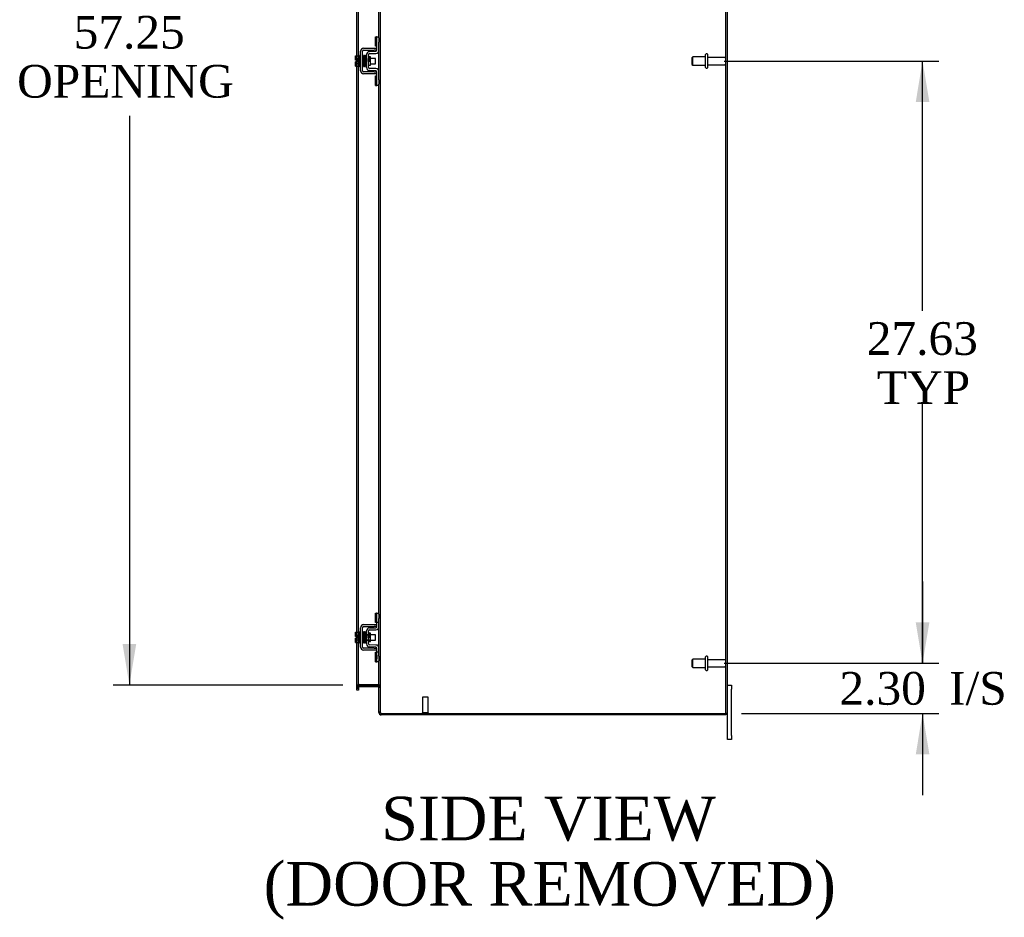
# Model space of a CAD drawing. Header units: inches. Extents: x 16 to 296, y 8 to 197.
# Tile 6 of 10: x 156 to 201, y 57 to 98. Entities that reach past the tile are written whole.
import ezdxf
from ezdxf.enums import TextEntityAlignment as Align

# ---------------------------------------------------------------- set-up
doc = ezdxf.new("R2010")
doc.units = ezdxf.units.IN
doc.header["$MEASUREMENT"] = 0
for name, color, linetype in [('COM42667', 7, 'CONTINUOUS'), ('COM42780', 7, 'CONTINUOUS'), ('COM48467', 7, 'CONTINUOUS'), ('COM52670', 7, 'CONTINUOUS'), ('DEFAULT', 7, 'CONTINUOUS'), ('FET07710', 7, 'CONTINUOUS'), ('SCC19011', 7, 'CONTINUOUS'), ('SPR20265', 7, 'CONTINUOUS'), ('STD21878', 7, 'CONTINUOUS'), ('STD26094', 7, 'CONTINUOUS'), ('WAF25035', 7, 'CONTINUOUS')]:
    doc.layers.add(name, color=color, linetype=linetype)
doc.styles.add('SEACAD_TIMES_NEW_ROMAN', font='times.ttf')

# ---------------------------------------------------------------- blocks, each defined once
blk = doc.blocks.new('GDIMGGROUP4')
at = {"layer": 'DEFAULT', "linetype": 'Continuous'}
for points in [[(197.291, 70.604), (196.666, 70.604), (196.978, 68.729)], [(197.291, 64.554), (196.978, 66.429), (196.666, 64.554)]]:
    blk.add_hatch(color=136, dxfattribs=at).paths.add_polyline_path(points)
at = {"layer": 'DEFAULT', "color": 136, "linetype": 'Continuous'}
for p, q in [((196.978, 72.479), (196.978, 68.729)), ((187.869, 68.729), (197.728, 68.729)), ((188.67, 66.429), (197.728, 66.429)), ((196.978, 66.429), (196.978, 62.679))]:
    blk.add_line(p, q, dxfattribs=at)
at = {"layer": 'DEFAULT', "color": 136, "linetype": 'Continuous', "style": 'SEACAD_TIMES_NEW_ROMAN'}
for s, p in [('2.30', (193.165, 68.329)), ('I/S', (198.196, 68.329))]:
    blk.add_text(s, height=1.5, dxfattribs=at).set_placement(p, align=Align.TOP_LEFT)
blk = doc.blocks.new('GDIMGGROUP18')
at = {"layer": 'DEFAULT', "linetype": 'Continuous'}
for points in [[(160.264, 123.107), (160.889, 123.107), (160.576, 124.982)], [(160.264, 69.607), (160.576, 67.732), (160.889, 69.607)]]:
    blk.add_hatch(color=136, dxfattribs=at).paths.add_polyline_path(points)
at = {"layer": 'DEFAULT', "color": 136, "linetype": 'Continuous'}
for p, q in [((170.373, 124.982), (159.826, 124.982)), ((160.576, 124.982), (160.576, 98.953)), ((160.576, 93.841), (160.576, 67.732)), ((170.373, 67.732), (159.826, 67.732))]:
    blk.add_line(p, q, dxfattribs=at)
at = {"layer": 'DEFAULT', "color": 136, "linetype": 'Continuous', "style": 'SEACAD_TIMES_NEW_ROMAN'}
for s, p in [('57.25', (158.017, 98.428)), ('OPENING ', (155.422, 96.178))]:
    blk.add_text(s, height=1.5, dxfattribs=at).set_placement(p, align=Align.TOP_LEFT)
blk = doc.blocks.new('GDIMGGROUP24')
at = {"layer": 'DEFAULT', "linetype": 'Continuous'}
for points in [[(197.291, 94.479), (196.978, 96.354), (196.666, 94.479)], [(197.291, 70.604), (196.666, 70.604), (196.978, 68.729)]]:
    blk.add_hatch(color=136, dxfattribs=at).paths.add_polyline_path(points)
at = {"layer": 'DEFAULT', "color": 136, "linetype": 'Continuous'}
for p, q in [((187.869, 96.354), (197.728, 96.354)), ((196.978, 84.902), (196.978, 96.354)), ((196.978, 68.729), (196.978, 80.627)), ((187.869, 68.729), (197.728, 68.729))]:
    blk.add_line(p, q, dxfattribs=at)
at = {"layer": 'DEFAULT', "color": 136, "linetype": 'Continuous', "style": 'SEACAD_TIMES_NEW_ROMAN'}
for s, p in [('27.63', (194.419, 84.377)), ('TYP', (194.881, 82.127))]:
    blk.add_text(s, height=1.5, dxfattribs=at).set_placement(p, align=Align.TOP_LEFT)

msp = doc.modelspace()

# ---------------------------------------------------------------- linework, layer by layer
at = {"layer": 'COM42667', "color": 7}
for p, q in [((171.183, 95.911), (171.183, 96.802)), ((171.278, 95.911), (171.278, 96.802)), ((171.326, 96.945), (171.808, 96.945)), ((171.326, 96.85), (171.808, 96.85)), ((171.808, 96.945), (171.933, 96.945)), ((171.933, 96.85), (171.808, 96.85)), ((171.808, 95.863), (171.326, 95.863)), ((171.808, 95.863), (171.933, 95.863)), ((171.808, 95.768), (171.326, 95.768)), ((171.933, 95.768), (171.808, 95.768)), ((171.326, 70.505), (171.808, 70.505)), ((171.808, 70.505), (171.933, 70.505)), ((171.183, 69.471), (171.183, 70.362)), ((171.278, 69.471), (171.278, 70.362)), ((171.326, 70.41), (171.808, 70.41)), ((171.933, 70.41), (171.808, 70.41)), ((171.808, 69.423), (171.326, 69.423)), ((171.808, 69.328), (171.326, 69.328)), ((171.808, 69.423), (171.933, 69.423)), ((171.933, 69.328), (171.808, 69.328))]:
    msp.add_line(p, q, dxfattribs=at)
for centre, radius, start, end in [((171.326, 96.802), 0.143, 90, 180), ((171.326, 96.802), 0.048, 90, 180), ((171.326, 95.911), 0.143, 180, 270), ((171.326, 95.911), 0.048, 180, 270), ((171.326, 70.362), 0.143, 90, 180), ((171.326, 70.362), 0.048, 90, 180), ((171.326, 69.471), 0.143, 180, 270), ((171.326, 69.471), 0.048, 180, 270)]:
    msp.add_arc(centre, radius, start, end, dxfattribs=at)
at = {"layer": 'COM42780', "color": 7}
for p, q in [((171.869, 97.035), (171.869, 97.472)), ((171.869, 97.472), (171.919, 97.472)), ((171.933, 97.472), (171.919, 97.472)), ((171.933, 97.222), (171.933, 97.472)), ((171.933, 97.472), (172.028, 97.472)), ((171.933, 96.85), (171.933, 97.222)), ((172.028, 97.425), (172.028, 97.222)), ((172.028, 96.85), (172.028, 97.222)), ((171.597, 96.797), (171.886, 96.802)), ((171.599, 96.702), (171.888, 96.707)), ((171.919, 97.035), (171.869, 97.035)), ((171.919, 97.035), (171.933, 97.035)), ((171.456, 96.06), (171.456, 96.654)), ((171.551, 96.06), (171.551, 96.654)), ((171.646, 96.552), (171.58, 96.552)), ((171.646, 96.162), (171.646, 96.552)), ((171.551, 96.162), (171.646, 96.162)), ((171.886, 95.912), (171.597, 95.917)), ((171.888, 96.007), (171.599, 96.012)), ((171.933, 95.491), (171.933, 95.864)), ((172.028, 95.491), (172.028, 95.864)), ((171.869, 95.241), (171.869, 95.678)), ((171.869, 95.678), (171.919, 95.678)), ((171.933, 95.678), (171.919, 95.678)), ((171.933, 95.241), (171.933, 95.491)), ((172.028, 95.491), (172.028, 95.288)), ((171.869, 95.241), (171.919, 95.241)), ((171.919, 95.241), (171.933, 95.241)), ((172.028, 95.241), (171.933, 95.241)), ((171.869, 70.595), (171.869, 71.032)), ((171.869, 71.032), (171.919, 71.032)), ((171.933, 71.032), (171.919, 71.032)), ((171.933, 70.782), (171.933, 71.032)), ((171.933, 71.032), (172.028, 71.032)), ((171.936, 70.595), (171.936, 71.032)), ((172.028, 70.985), (172.028, 70.782)), ((171.919, 70.595), (171.869, 70.595)), ((171.919, 70.595), (171.933, 70.595)), ((171.933, 70.41), (171.933, 70.782)), ((172.028, 70.595), (171.933, 70.595)), ((172.028, 70.41), (172.028, 70.782)), ((171.456, 69.62), (171.456, 70.214)), ((171.551, 69.62), (171.551, 70.214)), ((171.58, 70.112), (171.551, 70.112)), ((171.646, 70.112), (171.58, 70.112)), ((171.597, 70.357), (171.886, 70.362)), ((171.599, 70.262), (171.888, 70.267)), ((171.646, 69.722), (171.646, 70.112)), ((171.456, 70.042), (171.646, 70.042)), ((171.646, 70.023), (171.456, 70.023)), ((171.456, 69.81), (171.646, 69.81)), ((171.456, 69.792), (171.646, 69.792)), ((171.551, 69.722), (171.646, 69.722)), ((171.886, 69.472), (171.597, 69.477)), ((171.888, 69.567), (171.599, 69.572)), ((171.869, 68.801), (171.869, 69.238)), ((171.869, 69.238), (171.919, 69.238)), ((171.933, 69.238), (171.919, 69.238)), ((171.933, 69.051), (171.933, 69.424)), ((172.028, 69.238), (171.933, 69.238)), ((171.936, 68.801), (171.936, 69.238)), ((172.028, 69.051), (172.028, 69.424)), ((171.869, 68.801), (171.919, 68.801)), ((171.919, 68.801), (171.933, 68.801)), ((171.934, 69.107), (171.933, 69.107)), ((171.934, 69.076), (171.933, 69.076)), ((171.933, 68.801), (171.933, 69.051)), ((171.934, 68.997), (171.933, 68.997)), ((171.934, 68.991), (171.933, 68.991)), ((171.934, 68.967), (171.933, 68.967)), ((171.934, 68.933), (171.933, 68.933)), ((172.028, 68.801), (171.933, 68.801)), ((171.934, 69.107), (171.934, 68.991)), ((171.934, 68.991), (171.934, 68.967)), ((171.934, 68.967), (171.934, 68.933)), ((172.028, 69.051), (172.028, 68.848))]:
    msp.add_line(p, q, dxfattribs=at)
for centre, radius, start, end in [((171.599, 96.654), 0.143, 91, 180), ((171.885, 96.85), 0.048, 271, 0), ((171.885, 96.85), 0.143, 271, 0), ((171.599, 96.654), 0.048, 91, 180), ((171.599, 96.06), 0.143, 180, 269), ((171.599, 96.06), 0.048, 180, 269), ((171.885, 95.864), 0.048, 0, 89), ((171.885, 95.864), 0.143, 0, 89), ((171.599, 70.214), 0.143, 91, 180), ((171.599, 70.214), 0.048, 91, 180), ((171.885, 70.41), 0.048, 271, 0), ((171.885, 70.41), 0.143, 271, 0), ((171.599, 69.62), 0.143, 180, 269), ((171.599, 69.62), 0.048, 180, 269), ((171.885, 69.424), 0.048, 0, 89), ((171.885, 69.424), 0.143, 0, 89)]:
    msp.add_arc(centre, radius, start, end, dxfattribs=at)
at = {"layer": 'COM48467', "color": 7}
for p, q in [((172.1, 66.484), (172.1, 126.23)), ((187.956, 66.429), (187.956, 126.285)), ((188.028, 66.429), (188.028, 126.285)), ((172.028, 97.425), (172.028, 121.728)), ((171.015, 96.598), (171.015, 106.099)), ((171.087, 96.598), (171.087, 106.084)), ((172.028, 95.864), (172.028, 96.85)), ((171.015, 96.391), (171.015, 96.598)), ((171.015, 96.323), (171.015, 96.391)), ((171.015, 96.116), (171.015, 96.323)), ((171.087, 96.116), (171.087, 96.598)), ((171.015, 70.158), (171.015, 96.116)), ((171.087, 70.158), (171.087, 96.116)), ((172.028, 70.985), (172.028, 95.288)), ((171.015, 69.951), (171.015, 70.158)), ((171.087, 69.676), (171.087, 70.158)), ((172.028, 69.424), (172.028, 70.41)), ((171.015, 69.883), (171.015, 69.951)), ((171.015, 69.676), (171.015, 69.883)), ((171.015, 67.641), (171.015, 69.676)), ((171.087, 67.641), (171.087, 69.676)), ((172.028, 66.484), (172.028, 68.848)), ((171.015, 67.643), (171.087, 67.643)), ((171.015, 67.591), (171.015, 67.641)), ((171.015, 67.591), (171.087, 67.591)), ((171.087, 67.641), (171.087, 67.591)), ((171.123, 67.751), (171.992, 67.751)), ((172.1, 67.643), (172.028, 67.643)), ((172.1, 66.484), (172.028, 66.484)), ((172.136, 66.429), (187.92, 66.429)), ((188.028, 66.429), (187.92, 66.429))]:
    msp.add_line(p, q, dxfattribs=at)
for centre, start, end in [((171.123, 67.643), 89.995, 180.005), ((171.993, 67.643), 359.9896, 90.0104)]:
    msp.add_arc(centre, 0.108, start, end, dxfattribs=at)
for points, knots in [([(171.123, 67.751), (171.122, 67.75), (171.121, 67.75), (171.118, 67.75), (171.117, 67.749), (171.114, 67.747), (171.112, 67.745), (171.107, 67.739), (171.105, 67.735), (171.098, 67.721), (171.096, 67.711), (171.091, 67.692), (171.09, 67.682), (171.088, 67.662), (171.087, 67.653), (171.087, 67.643)], [0, 0, 0, 0, 0.03125, 0.03125, 0.0625, 0.0625, 0.125, 0.125, 0.25, 0.25, 0.5, 0.5, 0.75, 0.75, 1, 1, 1, 1]), ([(172.028, 67.643), (172.028, 67.653), (172.028, 67.662), (172.026, 67.682), (172.025, 67.692), (172.02, 67.711), (172.018, 67.721), (172.011, 67.735), (172.009, 67.739), (172.004, 67.745), (172.002, 67.747), (171.999, 67.749), (171.998, 67.75), (171.995, 67.75), (171.994, 67.75), (171.992, 67.751)], [0, 0, 0, 0, 0.25, 0.25, 0.5, 0.5, 0.75, 0.75, 0.875, 0.875, 0.9375, 0.9375, 0.96875, 0.96875, 1, 1, 1, 1]), ([(172.136, 66.429), (172.129, 66.431), (172.122, 66.433), (172.109, 66.438), (172.102, 66.44), (172.089, 66.445), (172.082, 66.447), (172.071, 66.451), (172.065, 66.454), (172.055, 66.458), (172.051, 66.461), (172.043, 66.465), (172.039, 66.468), (172.031, 66.474), (172.028, 66.479), (172.028, 66.484)], [0, 0, 0, 0, 0.125, 0.125, 0.25, 0.25, 0.375, 0.375, 0.5, 0.5, 0.625, 0.625, 0.75, 0.75, 1, 1, 1, 1]), ([(172.136, 66.429), (172.132, 66.433), (172.127, 66.438), (172.118, 66.447), (172.114, 66.451), (172.108, 66.461), (172.105, 66.465), (172.101, 66.474), (172.1, 66.479), (172.1, 66.484)], [0, 0, 0, 0, 0.25, 0.25, 0.5, 0.5, 0.75, 0.75, 1, 1, 1, 1])]:
    msp.add_open_spline(points, degree=3, knots=knots, dxfattribs=at)
at = {"layer": 'COM52670', "color": 7}
for p, q in [((171.015, 67.624), (171.087, 67.624)), ((171.015, 67.587), (171.015, 67.591)), ((171.015, 67.502), (171.015, 67.587)), ((171.087, 67.502), (171.015, 67.502)), ((171.087, 67.587), (171.087, 67.591)), ((171.087, 67.587), (171.087, 67.502)), ((171.123, 67.66), (171.123, 67.732)), ((171.123, 67.732), (171.992, 67.732)), ((171.123, 67.66), (171.992, 67.66)), ((171.992, 67.66), (171.992, 67.732)), ((172.1, 67.624), (172.028, 67.624)), ((172.028, 66.465), (172.028, 66.484)), ((172.044, 66.465), (172.028, 66.465)), ((172.1, 66.465), (172.044, 66.465)), ((172.1, 66.465), (172.1, 66.484)), ((172.136, 66.357), (172.136, 66.429)), ((187.956, 66.429), (187.956, 66.357)), ((187.956, 66.357), (172.136, 66.357))]:
    msp.add_line(p, q, dxfattribs=at)
for centre, radius, start, end in [((171.123, 67.624), 0.108, 101.0287, 180), ((171.123, 67.624), 0.036, 90, 180), ((171.123, 67.624), 0.108, 90, 101.0287), ((171.992, 67.624), 0.108, 79.5052, 90), ((171.992, 67.624), 0.036, 0, 90), ((171.992, 67.624), 0.108, 0, 79.5052), ((172.136, 66.465), 0.108, 180, 270), ((172.136, 66.465), 0.036, 180, 237.1291), ((172.136, 66.465), 0.036, 237.1291, 270)]:
    msp.add_arc(centre, radius, start, end, dxfattribs=at)
at = {"layer": 'FET07710', "color": 7}
for p, q in [((188.028, 67.732), (188.215, 67.732)), ((188.215, 67.732), (188.215, 67.544)), ((188.215, 65.419), (188.215, 67.544)), ((188.028, 65.419), (188.028, 66.429)), ((188.028, 65.232), (188.028, 65.419)), ((188.215, 65.232), (188.028, 65.232)), ((188.215, 65.419), (188.215, 65.232))]:
    msp.add_line(p, q, dxfattribs=at)
at = {"layer": 'SCC19011', "color": 7}
for p, q in [((170.957, 96.598), (171.138, 96.598)), ((170.957, 96.465), (170.957, 96.598)), ((170.957, 96.465), (171.138, 96.465)), ((170.957, 96.391), (170.957, 96.465)), ((171.052, 96.391), (170.957, 96.391)), ((170.957, 96.248), (170.957, 96.323)), ((171.052, 96.323), (170.957, 96.323)), ((171.052, 96.323), (171.052, 96.391)), ((171.301, 96.479), (171.278, 96.479)), ((171.351, 96.479), (171.336, 96.479)), ((171.401, 96.479), (171.386, 96.479)), ((171.451, 96.479), (171.436, 96.479)), ((171.87, 96.479), (171.646, 96.479)), ((171.87, 96.235), (171.87, 96.479)), ((170.957, 96.248), (171.138, 96.248)), ((170.957, 96.116), (170.957, 96.248)), ((170.957, 96.116), (171.138, 96.116)), ((171.278, 96.235), (171.31, 96.235)), ((171.345, 96.235), (171.36, 96.235)), ((171.395, 96.235), (171.41, 96.235)), ((171.445, 96.235), (171.456, 96.235)), ((171.646, 96.235), (171.87, 96.235)), ((170.957, 70.158), (171.138, 70.158)), ((170.957, 70.025), (170.957, 70.158)), ((170.957, 70.025), (171.138, 70.025)), ((170.957, 69.951), (170.957, 70.025)), ((171.052, 69.951), (170.957, 69.951)), ((170.957, 69.808), (170.957, 69.883)), ((171.052, 69.883), (170.957, 69.883)), ((170.957, 69.808), (171.138, 69.808)), ((170.957, 69.676), (170.957, 69.808)), ((170.957, 69.676), (171.138, 69.676)), ((171.052, 69.883), (171.052, 69.951)), ((171.301, 70.039), (171.278, 70.039)), ((171.278, 69.795), (171.31, 69.795)), ((171.351, 70.039), (171.336, 70.039)), ((171.345, 69.795), (171.36, 69.795)), ((171.401, 70.039), (171.386, 70.039)), ((171.395, 69.795), (171.41, 69.795)), ((171.451, 70.039), (171.436, 70.039)), ((171.445, 69.795), (171.456, 69.795)), ((171.87, 70.039), (171.646, 70.039)), ((171.646, 69.795), (171.87, 69.795)), ((171.87, 69.795), (171.87, 70.039))]:
    msp.add_line(p, q, dxfattribs=at)
at = {"layer": 'SPR20265', "color": 7}
for p, q in [((171.555, 96.357), (171.59, 96.357)), ((171.555, 69.917), (171.59, 69.917))]:
    msp.add_line(p, q, dxfattribs=at)
for centre, radius, start, end in [((176.228, 96.179), 4.954, 175.1676, 176.5222), ((171.41, 96.581), 0.0181, 0.2962, 180.6354), ((176.2, 96.18), 4.891, 179.5941, 179.9583), ((176.228, 69.739), 4.954, 175.1676, 176.5222), ((171.41, 70.141), 0.0181, 0.2962, 180.6354), ((176.2, 69.74), 4.891, 179.5941, 179.9583)]:
    msp.add_arc(centre, radius, start, end, dxfattribs=at)
for centre, start_param, end_param in [((171.292, 96.184), 0, 2.474646), ((171.292, 96.184), 3.808539, 6.283185), ((171.292, 69.744), 0, 2.474646), ((171.292, 69.744), 3.808539, 6.283185)]:
    msp.add_ellipse(centre, major_axis=(0.0175, 0), ratio=0.707107, start_param=start_param, end_param=end_param, dxfattribs=at)
for points, knots in [([(171.327, 96.599), (171.327, 96.599), (171.327, 96.6), (171.327, 96.602), (171.326, 96.605), (171.324, 96.608), (171.322, 96.61), (171.319, 96.612), (171.316, 96.614), (171.312, 96.615), (171.306, 96.614), (171.298, 96.61), (171.293, 96.602), (171.292, 96.596), (171.291, 96.592)], [0.0247586, 0.0247586, 0.0247586, 0.0247586, 0.0394799, 0.0780267, 0.1170502, 0.1577954, 0.2011902, 0.2478129, 0.2979655, 0.3517973, 0.4729948, 0.6248981, 0.8034762, 1, 1, 1, 1]), ([(171.293, 96.593), (171.294, 96.593), (171.295, 96.591), (171.298, 96.56), (171.3, 96.506), (171.302, 96.451), (171.304, 96.404), (171.306, 96.354), (171.307, 96.303), (171.309, 96.253), (171.311, 96.208), (171.313, 96.169), (171.314, 96.139), (171.316, 96.121), (171.317, 96.119), (171.318, 96.118)], [0.041658, 0.041658, 0.041658, 0.041658, 0.1062331, 0.2177365, 0.3345116, 0.3951575, 0.4571173, 0.5204025, 0.5850154, 0.650919, 0.7181243, 0.7866617, 0.856475, 0.927577, 0.9945625, 0.9945625, 0.9945625, 0.9945625]), ([(171.353, 96.122), (171.352, 96.124), (171.35, 96.128), (171.347, 96.172), (171.345, 96.232), (171.343, 96.29), (171.341, 96.338), (171.339, 96.389), (171.338, 96.439), (171.336, 96.487), (171.334, 96.529), (171.332, 96.564), (171.33, 96.589), (171.329, 96.6), (171.328, 96.6), (171.328, 96.6)], [0.0084013, 0.0084013, 0.0084013, 0.0084013, 0.1047673, 0.2149815, 0.3308118, 0.3911182, 0.4528716, 0.5160814, 0.5807303, 0.6468516, 0.7144807, 0.783578, 0.8541849, 0.926338, 0.9626406, 0.9626406, 0.9626406, 0.9626406]), ([(171.342, 96.591), (171.341, 96.587), (171.339, 96.565), (171.337, 96.523), (171.336, 96.497), (171.336, 96.495)], [0.1075026, 0.1075026, 0.1075026, 0.1075026, 0.219859, 0.336958, 0.3455788, 0.3455788, 0.3455788, 0.3455788]), ([(171.38, 96.581), (171.38, 96.587), (171.379, 96.594), (171.372, 96.603), (171.366, 96.606), (171.361, 96.606), (171.358, 96.606), (171.354, 96.605), (171.351, 96.603), (171.348, 96.6), (171.345, 96.597), (171.344, 96.593), (171.344, 96.59), (171.344, 96.589)], [0, 0, 0, 0, 0.337377, 0.476585, 0.593946, 0.643993, 0.690857, 0.738213, 0.787078, 0.837877, 0.890521, 0.944659, 1, 1, 1, 1]), ([(171.345, 96.584), (171.346, 96.576), (171.347, 96.56), (171.35, 96.506), (171.353, 96.435), (171.356, 96.355), (171.358, 96.275), (171.361, 96.206), (171.364, 96.152), (171.366, 96.138), (171.367, 96.13)], [0, 0, 0, 0, 0.125356, 0.250547, 0.375714, 0.500726, 0.625702, 0.75054, 0.875328, 1, 1, 1, 1]), ([(171.401, 96.132), (171.401, 96.139), (171.399, 96.154), (171.396, 96.206), (171.393, 96.276), (171.391, 96.355), (171.388, 96.435), (171.385, 96.506), (171.382, 96.562), (171.381, 96.578), (171.38, 96.586)], [0, 0, 0, 0, 0.123677, 0.247763, 0.372182, 0.497025, 0.622181, 0.747773, 0.873664, 1, 1, 1, 1]), ([(171.393, 96.584), (171.392, 96.581), (171.39, 96.574), (171.388, 96.536), (171.386, 96.504), (171.386, 96.492)], [0, 0, 0, 0, 0.1069729, 0.2190176, 0.2772299, 0.2772299, 0.2772299, 0.2772299]), ([(171.393, 96.58), (171.394, 96.578), (171.396, 96.572), (171.399, 96.529), (171.402, 96.46), (171.404, 96.386), (171.407, 96.324), (171.408, 96.277), (171.41, 96.233), (171.412, 96.194), (171.414, 96.163), (171.416, 96.141), (171.417, 96.132), (171.418, 96.131), (171.419, 96.132)], [0.0031575, 0.0031575, 0.0031575, 0.0031575, 0.106276, 0.2177664, 0.3343795, 0.4562757, 0.5195077, 0.5840716, 0.6500082, 0.7172741, 0.7858907, 0.8559002, 0.9272657, 0.9562295, 0.9562295, 0.9562295, 0.9562295]), ([(171.452, 96.14), (171.452, 96.14), (171.451, 96.141), (171.448, 96.167), (171.446, 96.216), (171.444, 96.267), (171.442, 96.31), (171.44, 96.356), (171.439, 96.404), (171.437, 96.451), (171.435, 96.494), (171.433, 96.532), (171.432, 96.561), (171.43, 96.58), (171.428, 96.583), (171.428, 96.584)], [0.0493682, 0.0493682, 0.0493682, 0.0493682, 0.1041505, 0.2141198, 0.3297994, 0.3901531, 0.4519694, 0.5152557, 0.5800319, 0.6463064, 0.7140466, 0.7832821, 0.8540388, 0.9262663, 0.9997798, 0.9997798, 0.9997798, 0.9997798]), ([(171.456, 96.591), (171.455, 96.591), (171.449, 96.588), (171.442, 96.579), (171.441, 96.567), (171.439, 96.542), (171.437, 96.512), (171.436, 96.493), (171.436, 96.486)], [0.5049436, 0.5049436, 0.5049436, 0.5049436, 0.5126381, 0.5301382, 0.5631975, 0.6133029, 0.6453829, 0.6655854, 0.6655854, 0.6655854, 0.6655854]), ([(171.446, 96.563), (171.446, 96.563), (171.447, 96.557), (171.448, 96.533), (171.45, 96.495), (171.452, 96.452), (171.454, 96.398), (171.456, 96.355), (171.456, 96.332), (171.456, 96.33)], [0.5252176, 0.5252176, 0.5252176, 0.5252176, 0.5500519, 0.604828, 0.6390024, 0.6775462, 0.720453, 0.7677407, 0.7732337, 0.7732337, 0.7732337, 0.7732337]), ([(171.578, 96.558), (171.578, 96.56), (171.578, 96.562), (171.576, 96.566), (171.574, 96.57), (171.571, 96.573), (171.567, 96.575), (171.563, 96.576), (171.557, 96.576), (171.553, 96.574), (171.551, 96.573)], [0, 0, 0, 0, 0.0589773, 0.1211115, 0.1849679, 0.2490189, 0.31194, 0.3728411, 0.4898099, 0.5959107, 0.5959107, 0.5959107, 0.5959107]), ([(171.551, 96.453), (171.552, 96.448), (171.553, 96.43), (171.554, 96.397), (171.555, 96.372), (171.555, 96.357)], [0.6947964, 0.6947964, 0.6947964, 0.6947964, 0.7496304, 0.874808, 1, 1, 1, 1]), ([(171.59, 96.357), (171.59, 96.372), (171.589, 96.397), (171.587, 96.438), (171.586, 96.475), (171.584, 96.507), (171.582, 96.532), (171.58, 96.55), (171.579, 96.56), (171.578, 96.561), (171.578, 96.561)], [0, 0, 0, 0, 0.1236932, 0.2477957, 0.3722334, 0.4970307, 0.6222178, 0.7477992, 0.8737106, 0.9604174, 0.9604174, 0.9604174, 0.9604174]), ([(171.318, 96.12), (171.318, 96.118), (171.318, 96.116), (171.319, 96.112), (171.322, 96.108), (171.326, 96.104), (171.332, 96.102), (171.339, 96.102), (171.345, 96.105), (171.35, 96.109), (171.353, 96.115), (171.354, 96.119), (171.354, 96.121)], [0, 0, 0, 0, 0.065589, 0.134096, 0.204, 0.273642, 0.405923, 0.527776, 0.652215, 0.775569, 0.89228, 1, 1, 1, 1]), ([(171.353, 96.118), (171.354, 96.122), (171.356, 96.13), (171.358, 96.172), (171.36, 96.206), (171.361, 96.219)], [0, 0, 0, 0, 0.1087369, 0.2223139, 0.2823724, 0.2823724, 0.2823724, 0.2823724]), ([(171.366, 96.134), (171.366, 96.129), (171.367, 96.122), (171.374, 96.114), (171.38, 96.111), (171.385, 96.11), (171.388, 96.111), (171.392, 96.112), (171.395, 96.114), (171.398, 96.116), (171.401, 96.12), (171.402, 96.124), (171.402, 96.127), (171.402, 96.128)], [0, 0, 0, 0, 0.324319, 0.462115, 0.581304, 0.633213, 0.682431, 0.732423, 0.783847, 0.836789, 0.89085, 0.94542, 1, 1, 1, 1]), ([(171.404, 96.128), (171.405, 96.132), (171.407, 96.155), (171.409, 96.197), (171.41, 96.223), (171.411, 96.225)], [0.1097302, 0.1097302, 0.1097302, 0.1097302, 0.2224256, 0.3403895, 0.3502806, 0.3502806, 0.3502806, 0.3502806]), ([(171.419, 96.133), (171.419, 96.132), (171.419, 96.13), (171.42, 96.128), (171.422, 96.125), (171.424, 96.122), (171.427, 96.12), (171.43, 96.119), (171.434, 96.118), (171.44, 96.119), (171.448, 96.123), (171.453, 96.131), (171.454, 96.137), (171.455, 96.141)], [0.0423433, 0.0423433, 0.0423433, 0.0423433, 0.0780693, 0.1166064, 0.1566075, 0.1991192, 0.2448555, 0.2942488, 0.3475582, 0.468612, 0.6213089, 0.801496, 1, 1, 1, 1]), ([(171.552, 96.145), (171.553, 96.148), (171.554, 96.153), (171.555, 96.159), (171.555, 96.16)], [0.53014438, 0.53014438, 0.53014438, 0.53014438, 0.5577634, 0.56769365, 0.56769365, 0.56769365, 0.56769365]), ([(171.327, 70.159), (171.327, 70.159), (171.327, 70.16), (171.327, 70.162), (171.326, 70.165), (171.324, 70.168), (171.322, 70.17), (171.319, 70.172), (171.316, 70.174), (171.312, 70.175), (171.306, 70.174), (171.298, 70.17), (171.293, 70.162), (171.292, 70.156), (171.291, 70.152)], [0.0247586, 0.0247586, 0.0247586, 0.0247586, 0.0394799, 0.0780267, 0.1170502, 0.1577954, 0.2011902, 0.2478129, 0.2979655, 0.3517973, 0.4729948, 0.6248981, 0.8034762, 1, 1, 1, 1]), ([(171.293, 70.153), (171.294, 70.153), (171.295, 70.151), (171.298, 70.12), (171.3, 70.066), (171.302, 70.011), (171.304, 69.964), (171.306, 69.914), (171.307, 69.863), (171.309, 69.813), (171.311, 69.768), (171.313, 69.729), (171.314, 69.699), (171.316, 69.681), (171.317, 69.679), (171.318, 69.678)], [0.041658, 0.041658, 0.041658, 0.041658, 0.1062331, 0.2177365, 0.3345116, 0.3951575, 0.4571173, 0.5204025, 0.5850154, 0.650919, 0.7181243, 0.7866617, 0.856475, 0.927577, 0.9945625, 0.9945625, 0.9945625, 0.9945625]), ([(171.353, 69.682), (171.352, 69.684), (171.35, 69.688), (171.347, 69.732), (171.345, 69.792), (171.343, 69.85), (171.341, 69.898), (171.339, 69.949), (171.338, 69.999), (171.336, 70.047), (171.334, 70.089), (171.332, 70.124), (171.33, 70.149), (171.329, 70.16), (171.328, 70.16), (171.328, 70.16)], [0.0084013, 0.0084013, 0.0084013, 0.0084013, 0.1047673, 0.2149815, 0.3308118, 0.3911182, 0.4528716, 0.5160814, 0.5807303, 0.6468516, 0.7144807, 0.783578, 0.8541849, 0.926338, 0.9626406, 0.9626406, 0.9626406, 0.9626406]), ([(171.342, 70.151), (171.341, 70.147), (171.339, 70.125), (171.337, 70.083), (171.336, 70.057), (171.336, 70.055)], [0.1075026, 0.1075026, 0.1075026, 0.1075026, 0.219859, 0.336958, 0.3455788, 0.3455788, 0.3455788, 0.3455788]), ([(171.38, 70.141), (171.38, 70.147), (171.379, 70.154), (171.372, 70.163), (171.366, 70.166), (171.361, 70.166), (171.358, 70.166), (171.354, 70.165), (171.351, 70.163), (171.348, 70.16), (171.345, 70.157), (171.344, 70.153), (171.344, 70.15), (171.344, 70.149)], [0, 0, 0, 0, 0.337377, 0.476585, 0.593946, 0.643993, 0.690857, 0.738213, 0.787078, 0.837877, 0.890521, 0.944659, 1, 1, 1, 1]), ([(171.345, 70.144), (171.346, 70.136), (171.347, 70.12), (171.35, 70.066), (171.353, 69.995), (171.356, 69.915), (171.358, 69.835), (171.361, 69.766), (171.364, 69.712), (171.366, 69.698), (171.367, 69.69)], [0, 0, 0, 0, 0.125356, 0.250547, 0.375714, 0.500726, 0.625702, 0.75054, 0.875328, 1, 1, 1, 1]), ([(171.401, 69.692), (171.401, 69.699), (171.399, 69.714), (171.396, 69.766), (171.393, 69.836), (171.391, 69.915), (171.388, 69.995), (171.385, 70.066), (171.382, 70.122), (171.381, 70.138), (171.38, 70.146)], [0, 0, 0, 0, 0.123677, 0.247763, 0.372182, 0.497025, 0.622181, 0.747773, 0.873664, 1, 1, 1, 1]), ([(171.393, 70.144), (171.392, 70.141), (171.39, 70.134), (171.388, 70.096), (171.386, 70.064), (171.386, 70.052)], [0, 0, 0, 0, 0.1069729, 0.2190176, 0.2772299, 0.2772299, 0.2772299, 0.2772299]), ([(171.393, 70.14), (171.394, 70.138), (171.396, 70.132), (171.399, 70.089), (171.402, 70.02), (171.404, 69.946), (171.407, 69.884), (171.408, 69.837), (171.41, 69.793), (171.412, 69.754), (171.414, 69.723), (171.416, 69.701), (171.417, 69.692), (171.418, 69.691), (171.419, 69.692)], [0.0031575, 0.0031575, 0.0031575, 0.0031575, 0.106276, 0.2177664, 0.3343795, 0.4562757, 0.5195077, 0.5840716, 0.6500082, 0.7172741, 0.7858907, 0.8559002, 0.9272657, 0.9562295, 0.9562295, 0.9562295, 0.9562295]), ([(171.452, 69.7), (171.452, 69.7), (171.451, 69.701), (171.448, 69.727), (171.446, 69.776), (171.444, 69.827), (171.442, 69.87), (171.44, 69.916), (171.439, 69.964), (171.437, 70.011), (171.435, 70.054), (171.433, 70.092), (171.432, 70.121), (171.43, 70.14), (171.428, 70.143), (171.428, 70.144)], [0.0493682, 0.0493682, 0.0493682, 0.0493682, 0.1041505, 0.2141198, 0.3297994, 0.3901531, 0.4519694, 0.5152557, 0.5800319, 0.6463064, 0.7140466, 0.7832821, 0.8540388, 0.9262663, 0.9997798, 0.9997798, 0.9997798, 0.9997798]), ([(171.456, 70.151), (171.455, 70.151), (171.449, 70.148), (171.442, 70.139), (171.441, 70.127), (171.439, 70.102), (171.437, 70.072), (171.436, 70.053), (171.436, 70.046)], [0.5049436, 0.5049436, 0.5049436, 0.5049436, 0.5126381, 0.5301382, 0.5631975, 0.6133029, 0.6453829, 0.6655854, 0.6655854, 0.6655854, 0.6655854]), ([(171.446, 70.123), (171.446, 70.123), (171.447, 70.117), (171.448, 70.093), (171.45, 70.055), (171.452, 70.012), (171.454, 69.958), (171.456, 69.915), (171.456, 69.892), (171.456, 69.89)], [0.5252176, 0.5252176, 0.5252176, 0.5252176, 0.5500519, 0.604828, 0.6390024, 0.6775462, 0.720453, 0.7677407, 0.7732337, 0.7732337, 0.7732337, 0.7732337]), ([(171.578, 70.118), (171.578, 70.12), (171.578, 70.122), (171.576, 70.126), (171.574, 70.13), (171.571, 70.133), (171.567, 70.135), (171.563, 70.136), (171.557, 70.136), (171.553, 70.134), (171.551, 70.133)], [0, 0, 0, 0, 0.0589773, 0.1211115, 0.1849679, 0.2490189, 0.31194, 0.3728411, 0.4898099, 0.5959107, 0.5959107, 0.5959107, 0.5959107]), ([(171.59, 69.917), (171.59, 69.932), (171.589, 69.957), (171.587, 69.998), (171.586, 70.035), (171.584, 70.067), (171.582, 70.092), (171.58, 70.11), (171.579, 70.12), (171.578, 70.121), (171.578, 70.121)], [0, 0, 0, 0, 0.1236932, 0.2477957, 0.3722334, 0.4970307, 0.6222178, 0.7477992, 0.8737106, 0.9604174, 0.9604174, 0.9604174, 0.9604174]), ([(171.318, 69.68), (171.318, 69.678), (171.318, 69.676), (171.319, 69.672), (171.322, 69.668), (171.326, 69.664), (171.332, 69.662), (171.339, 69.662), (171.345, 69.665), (171.35, 69.669), (171.353, 69.675), (171.354, 69.679), (171.354, 69.681)], [0, 0, 0, 0, 0.065589, 0.134096, 0.204, 0.273642, 0.405923, 0.527776, 0.652215, 0.775569, 0.89228, 1, 1, 1, 1]), ([(171.353, 69.678), (171.354, 69.682), (171.356, 69.69), (171.358, 69.732), (171.36, 69.766), (171.361, 69.779)], [0, 0, 0, 0, 0.1087369, 0.2223139, 0.2823724, 0.2823724, 0.2823724, 0.2823724]), ([(171.366, 69.694), (171.366, 69.689), (171.367, 69.682), (171.374, 69.674), (171.38, 69.671), (171.385, 69.67), (171.388, 69.671), (171.392, 69.672), (171.395, 69.674), (171.398, 69.676), (171.401, 69.68), (171.402, 69.684), (171.402, 69.687), (171.402, 69.688)], [0, 0, 0, 0, 0.324319, 0.462115, 0.581304, 0.633213, 0.682431, 0.732423, 0.783847, 0.836789, 0.89085, 0.94542, 1, 1, 1, 1]), ([(171.404, 69.687), (171.405, 69.692), (171.407, 69.714), (171.409, 69.757), (171.41, 69.783), (171.411, 69.785)], [0.1089671, 0.1089671, 0.1089671, 0.1089671, 0.2224256, 0.3403895, 0.3502806, 0.3502806, 0.3502806, 0.3502806]), ([(171.419, 69.693), (171.419, 69.692), (171.419, 69.69), (171.42, 69.688), (171.422, 69.685), (171.424, 69.682), (171.427, 69.68), (171.43, 69.679), (171.434, 69.678), (171.44, 69.679), (171.448, 69.683), (171.453, 69.691), (171.454, 69.697), (171.455, 69.701)], [0.0423433, 0.0423433, 0.0423433, 0.0423433, 0.0780693, 0.1166064, 0.1566075, 0.1991192, 0.2448555, 0.2942488, 0.3475582, 0.468612, 0.6213089, 0.801496, 1, 1, 1, 1]), ([(171.551, 70.013), (171.552, 70.008), (171.553, 69.99), (171.554, 69.957), (171.555, 69.932), (171.555, 69.917)], [0.6947964, 0.6947964, 0.6947964, 0.6947964, 0.7496304, 0.874808, 1, 1, 1, 1]), ([(171.552, 69.705), (171.553, 69.708), (171.554, 69.713), (171.555, 69.719), (171.555, 69.72)], [0.53014438, 0.53014438, 0.53014438, 0.53014438, 0.5577634, 0.56769365, 0.56769365, 0.56769365, 0.56769365])]:
    msp.add_open_spline(points, degree=3, knots=knots, dxfattribs=at)
for points in [[(171.454, 96.137), (171.455, 96.143), (171.456, 96.148), (171.456, 96.156)], [(171.454, 69.697), (171.455, 69.703), (171.456, 69.708), (171.456, 69.716)]]:
    msp.add_open_spline(points, degree=3, dxfattribs=at)
at = {"layer": 'STD21878', "color": 7}
for p, q in [((174.285, 67.179), (174.035, 67.179)), ((174.035, 67.179), (174.035, 66.46)), ((174.285, 66.46), (174.285, 67.179)), ((174.301, 66.46), (174.02, 66.46)), ((174.02, 66.46), (174.02, 66.429)), ((174.301, 66.429), (174.301, 66.46))]:
    msp.add_line(p, q, dxfattribs=at)
at = {"layer": 'STD26094', "color": 7}
for p, q in [((186.432, 96.541), (186.394, 96.504)), ((186.394, 96.504), (186.394, 96.204)), ((186.432, 96.166), (186.432, 96.541)), ((187.019, 96.541), (186.432, 96.541)), ((187.019, 96.059), (187.019, 96.649)), ((187.089, 96.679), (187.049, 96.679)), ((187.119, 96.059), (187.119, 96.649)), ((187.896, 96.519), (187.119, 96.519)), ((186.394, 96.204), (186.432, 96.166)), ((186.432, 96.166), (187.019, 96.166)), ((187.049, 96.029), (187.089, 96.029)), ((187.119, 96.189), (187.896, 96.189)), ((186.432, 68.916), (186.394, 68.879)), ((186.394, 68.879), (186.394, 68.579)), ((186.432, 68.541), (186.432, 68.916)), ((187.019, 68.916), (186.432, 68.916)), ((187.019, 68.434), (187.019, 69.024)), ((187.089, 69.054), (187.049, 69.054)), ((187.119, 68.434), (187.119, 69.024)), ((187.896, 68.894), (187.119, 68.894)), ((186.394, 68.579), (186.432, 68.541)), ((186.432, 68.541), (187.019, 68.541)), ((187.049, 68.404), (187.089, 68.404)), ((187.119, 68.564), (187.896, 68.564))]:
    msp.add_line(p, q, dxfattribs=at)
for centre, radius, start, end in [((187.049, 96.649), 0.03, 90, 180), ((187.089, 96.649), 0.03, 0, 90), ((187.896, 96.459), 0.06, 0, 90), ((187.049, 96.059), 0.03, 180, 270), ((187.089, 96.059), 0.03, 270, 0), ((187.896, 96.249), 0.06, 270, 0), ((187.049, 69.024), 0.03, 90, 180), ((187.089, 69.024), 0.03, 0, 90), ((187.896, 68.834), 0.06, 0, 90), ((187.049, 68.434), 0.03, 180, 270), ((187.089, 68.434), 0.03, 270, 0), ((187.896, 68.624), 0.06, 270, 0)]:
    msp.add_arc(centre, radius, start, end, dxfattribs=at)
at = {"layer": 'WAF25035', "color": 7}
for p, q in [((171.138, 96.607), (171.138, 96.107)), ((171.183, 96.607), (171.138, 96.607)), ((171.138, 96.107), (171.183, 96.107)), ((171.138, 70.167), (171.138, 69.667)), ((171.183, 70.167), (171.138, 70.167)), ((171.138, 69.667), (171.183, 69.667))]:
    msp.add_line(p, q, dxfattribs=at)

# ---------------------------------------------------------------- block references
at = {"layer": 'DEFAULT', "color": 7}
for name in ['GDIMGGROUP18', 'GDIMGGROUP24', 'GDIMGGROUP4']:
    msp.add_blockref(name, (0, 0), dxfattribs=at)

# ---------------------------------------------------------------- texts
at = {"layer": 'DEFAULT', "color": 7, "style": 'SEACAD_TIMES_NEW_ROMAN'}
for s, p in [('SIDE VIEW', (172.139, 62.611)), ('(DOOR REMOVED)', (166.737, 59.611))]:
    msp.add_text(s, height=2, dxfattribs=at).set_placement(p, align=Align.TOP_LEFT)

doc.saveas('drawing.dxf')
